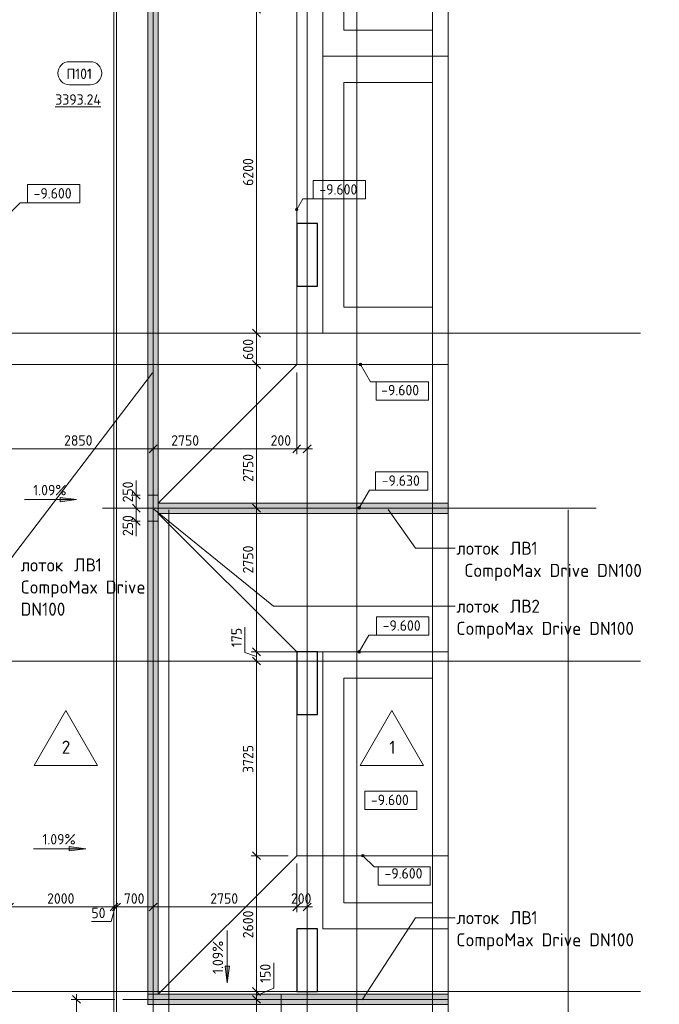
# Model space of a CAD drawing. Header units: millimetres. Extents: x -4136 to 63268, y -10605 to 130973.
# Tile 32 of 47: x 27095 to 39345, y 51456 to 70300. Entities that reach past the tile are written whole.
import ezdxf

# ---------------------------------------------------------------- set-up
doc = ezdxf.new("R2010")
doc.units = ezdxf.units.MM
doc.linetypes.add('4_ Штрихпунктир_ 10 х 2 мм', pattern=[14, 10, -2, 0, -2])
doc.linetypes.add('4_ Штрихпунктир_ 15 х 2 мм', pattern=[19, 15, -2, 0, -2])
for name, color, linetype, lineweight in [('A-ANNO-DIMS', 7, 'Continuous', 5), ('A-ANNO-DIMS-100', 7, 'Continuous', 5), ('A-AREA-IDEN', 7, 'Continuous', 5), ('A-DETL', 7, 'Continuous', 25), ('A-DETL-GENF', 7, 'Continuous', 13), ('A-DETL-MBND', 7, 'Continuous', 25), ('A-FLOR', 7, 'Continuous', 13), ('A-FLOR-IDEN', 7, 'Continuous', 5), ('A-GENM', 7, 'Continuous', 13), ('C-PRKG', 7, 'Continuous', 13), ('G-ANNO-DIMS', 7, 'Continuous', 5), ('G-ANNO-TEXT', 7, 'Continuous', 5), ('M-EQPM', 7, 'Continuous', 13), ('S-COLS', 7, 'Continuous', 25), ('S-GRID', 7, 'Continuous', 5)]:
    doc.layers.add(name, color=color, linetype=linetype, lineweight=lineweight)
doc.styles.add('GOST Common_2', font='GOST_Common.ttf', dxfattribs={"height": 250})
doc.styles.add('GOST Common_3', font='GOST_Common.ttf', dxfattribs={"height": 200})
doc.dimstyles.new('2_мм', dxfattribs={"dimscale": 304.8, "dimtxt": 201.142999, "dimasz": 0.492126, "dimexe": 0.328084, "dimexo": 0.492126, "dimgap": 0, "dimtad": 1, "dimdec": 0, "dimdsep": 46, "dimtxsty": 'GOST Common_3', "dimblk1": 'OBLIQUE', "dimblk2": 'OBLIQUE', "dimsah": 1, "dimcen": 0.09, "dimdle": 0.328084, "dimadec": 5, "dimazin": 2, "dimtfac": 1, "dimtdec": 4, "dimtix": 1, "dimtmove": 0, "dimatfit": 3, "dimfxl": 1, "dimtvp": 1, "dimtolj": 1, "dimtzin": 0, "dimarcsym": 2})
doc.dimstyles.new('2_мм_1', dxfattribs={"dimscale": 304.8, "dimtxt": 201.142999, "dimasz": 0.492126, "dimexe": 0.328084, "dimexo": 0.492126, "dimgap": 0, "dimtad": 1, "dimdec": 0, "dimdsep": 46, "dimtxsty": 'GOST Common_3', "dimblk1": 'OBLIQUE', "dimblk2": 'OBLIQUE', "dimsah": 1, "dimcen": 0.09, "dimdle": 0.328084, "dimadec": 5, "dimazin": 2, "dimtfac": 1, "dimtdec": 4, "dimtix": 1, "dimtmove": 1, "dimatfit": 3, "dimfxl": 1, "dimtvp": 1, "dimtolj": 1, "dimtzin": 0, "dimarcsym": 2})

# ---------------------------------------------------------------- blocks, each defined once
blk = doc.blocks.new('АР_Лоток - 200х100h_ЛВ1-7189162--02_Подвал_МП_часть А')
at = {"layer": 'M-EQPM', "true_color": 0xdddddd}
blk.add_hatch(color=254, dxfattribs=at).paths.add_polyline_path([(4238, -100), (5750, -100), (5750, 100), (0, 100), (0, -100)])
at = {"layer": 'M-EQPM'}
for p, q in [((5750, 100), (0, 100)), ((0, 100), (0, -100)), ((0, -100), (5750, -100))]:
    blk.add_line(p, q, dxfattribs=at)
blk = doc.blocks.new('АР_Машиноместо - 4900x2400_М__5300х2500_-V17--02_Подвал_МП_часть А')
at = {"layer": 'C-PRKG'}
for p, q in [((2500, 0), (0, 0)), ((0, 0), (0, -5300)), ((2500, 0), (2500, -3200)), ((450, -800), (450, -4500)), ((450, -800), (2050, -800)), ((2050, -800), (2050, -3200)), ((450, -4500), (1736, -4500)), ((1250, -5300), (1200, -5300))]:
    blk.add_line(p, q, dxfattribs=at)
blk = doc.blocks.new('АР_Машиноместо - 5300x2500_С-V19--02_Подвал_МП_часть А')
at = {"layer": 'C-PRKG'}
for p, q in [((2400, 0), (0, 0)), ((0, 0), (0, -5300)), ((2500, -293), (2500, -343)), ((400, -500), (400, -4800)), ((400, -500), (2100, -500)), ((2100, -500), (2100, -4800)), ((400, -4800), (2100, -4800)), ((2400, -5300), (0, -5300))]:
    blk.add_line(p, q, dxfattribs=at)
blk = doc.blocks.new('АР_Машиноместо - 5300x2500_С-V20--02_Подвал_МП_часть А')
at = {"layer": 'C-PRKG'}
for p, q in [((2400, 5300), (0, 5300)), ((0, 0), (0, 5300)), ((400, 4800), (2100, 4800)), ((400, 500), (400, 4800)), ((2100, 500), (2100, 4800)), ((400, 500), (2100, 500)), ((2400, 0), (0, 0))]:
    blk.add_line(p, q, dxfattribs=at)
blk = doc.blocks.new('АР_Машиноместо - 5300x2500_С-V21--02_Подвал_МП_часть А')
at = {"layer": 'C-PRKG'}
for p, q in [((2400, 0), (0, 0)), ((0, 0), (0, -5300)), ((400, -500), (400, -4800)), ((400, -500), (2100, -500)), ((2100, -500), (2100, -4800)), ((400, -4800), (2100, -4800)), ((2400, -5300), (0, -5300))]:
    blk.add_line(p, q, dxfattribs=at)
blk = doc.blocks.new('АР_Лоток - 200х100h_ЛВ1-7189174--02_Подвал_МП_часть А')
at = {"layer": 'M-EQPM', "true_color": 0xdddddd}
blk.add_hatch(color=254, dxfattribs=at).paths.add_polyline_path([(0, 100), (0, -100), (16750, -100), (16750, 100), (2500, 100)])
at = {"layer": 'M-EQPM'}
for p, q in [((0, 100), (0, -100)), ((16550, -100), (16750, -100))]:
    blk.add_line(p, q, dxfattribs=at)
blk = doc.blocks.new('АР_Лоток - 200х100h_ЛВ1-7189178--02_Подвал_МП_часть А')
at = {"layer": 'M-EQPM', "true_color": 0xdddddd}
blk.add_hatch(color=254, dxfattribs=at).paths.add_polyline_path([(5550, -100), (5550, 100), (0, 100), (0, -100), (4038, -100)])
at = {"layer": 'M-EQPM'}
blk.add_line((0, 100), (0, -100), dxfattribs=at)
blk = doc.blocks.new('АР_Лоток - 200х100h_ЛВ1-7522667--02_Подвал_МП_часть А')
at = {"layer": 'M-EQPM', "true_color": 0xdddddd}
blk.add_hatch(color=254, dxfattribs=at).paths.add_polyline_path([(0, 100), (0, -100), (9050, -100), (9050, 100), (50, 100)])
at = {"layer": 'M-EQPM'}
blk.add_line((9050, -100), (9050, 100), dxfattribs=at)
blk = doc.blocks.new('АР_Лоток - 200х100h-V36--02_Подвал_МП_часть А')
at = {"layer": 'M-EQPM', "true_color": 0x408080, "transparency": 33554560}
blk.add_hatch(color=137, dxfattribs=at).paths.add_polyline_path([(0, 100), (0, -100), (500, -100), (500, 100), (150, 100)])
at = {"layer": 'M-EQPM'}
for p, q in [((0, 100), (0, -100)), ((500, -100), (500, 100)), ((150, -100), (350, -100))]:
    blk.add_line(p, q, dxfattribs=at)
blk = doc.blocks.new('АР-Заполнение деф_ шва - Д_ш_-4425545--02_Подвал_МП_часть А')
at = {"layer": 'A-DETL-MBND', "lineweight": 13}
for p, q in [((0, 25), (27967, 25)), ((0, -25), (27967, -25))]:
    blk.add_line(p, q, dxfattribs=at)
blk = doc.blocks.new('Линия разрыва - М 1_100-2866479--02_Подвал_МП_часть А')
at = {"layer": 'A-DETL-GENF', "lineweight": 5}
blk.add_line((23722, 0), (47293, 0), dxfattribs=at)
blk = doc.blocks.new('Марка помещения _Номер_ - 2 мм-68851--02_Подвал_МП_часть А')
at = {"layer": 'A-AREA-IDEN'}
for p, q in [((-2.03, 2.21), (1.97, 2.21)), ((-2.03, -2.19), (1.97, -2.19))]:
    blk.add_line(p, q, dxfattribs=at)
for centre, start, end in [((-2.03, 0.01), 90, 270), ((1.97, 0.01), 270, 90)]:
    blk.add_arc(centre, 2.2, start, end, dxfattribs=at)
blk = doc.blocks.new('DIMBLOCK8--02_Подвал_МП_часть А')
at = {"layer": 'A-ANNO-DIMS-100', "lineweight": 25}
for p, q in [((26800, 62086), (26725, 62011)), ((26800, 62086), (26875, 62161)), ((29650, 62086), (29575, 62011)), ((29650, 62086), (29725, 62161))]:
    blk.add_line(p, q, dxfattribs=at)
at = {"layer": 'A-ANNO-DIMS-100'}
for p, q in [((26800, 62042), (26800, 62186)), ((26800, 62086), (29650, 62086)), ((26800, 62086), (26800, 62042)), ((29650, 62042), (29650, 62186)), ((29650, 62086), (29650, 62042))]:
    blk.add_line(p, q, dxfattribs=at)
at = {"layer": 'A-ANNO-DIMS-100', "color": 0, "insert": (27945, 62347), "char_height": 200, "width": 670.93, "attachment_point": 1, "line_spacing_factor": 1.022761, "style": 'GOST Common_3'}
blk.add_mtext('2850', dxfattribs=at)
blk = doc.blocks.new('_Oblique')
at = {"color": 0, "linetype": 'ByBlock', "lineweight": -2}
blk.add_line((-0.5, -0.5), (0.5, 0.5), dxfattribs=at)
blk = doc.blocks.new('DIMBLOCK9--02_Подвал_МП_часть А')
at = {"layer": 'A-ANNO-DIMS-100'}
for p, q in [((32400, 63550), (32400, 61986)), ((32400, 62086), (32400, 63550)), ((29650, 62042), (29650, 62186)), ((29650, 62086), (32400, 62086)), ((29650, 62086), (29650, 62042)), ((29997, 62086), (30656, 62086)), ((30656, 62086), (31025, 62086))]:
    blk.add_line(p, q, dxfattribs=at)
at = {"layer": 'A-ANNO-DIMS-100', "lineweight": 25}
for p, q in [((29650, 62086), (29575, 62011)), ((29650, 62086), (29725, 62161)), ((32400, 62086), (32325, 62011)), ((32400, 62086), (32475, 62161))]:
    blk.add_line(p, q, dxfattribs=at)
at = {"layer": 'A-ANNO-DIMS-100', "color": 0, "insert": (29997, 62347), "char_height": 200, "width": 670.93, "attachment_point": 1, "line_spacing_factor": 1.022761, "style": 'GOST Common_3'}
blk.add_mtext('2750', dxfattribs=at)
blk = doc.blocks.new('DIMBLOCK10--02_Подвал_МП_часть А')
at = {"layer": 'A-ANNO-DIMS-100'}
for p, q in [((32400, 63550), (32400, 61986)), ((32400, 62086), (32400, 63550)), ((31901, 62086), (32420, 62086)), ((32400, 62086), (32700, 62086)), ((32420, 62086), (32500, 62086)), ((32600, 62042), (32600, 62186)), ((32600, 62086), (32600, 62042))]:
    blk.add_line(p, q, dxfattribs=at)
at = {"layer": 'A-ANNO-DIMS-100', "lineweight": 25}
for p, q in [((32400, 62086), (32325, 62011)), ((32400, 62086), (32475, 62161)), ((32600, 62086), (32525, 62011)), ((32600, 62086), (32675, 62161))]:
    blk.add_line(p, q, dxfattribs=at)
at = {"layer": 'A-ANNO-DIMS-100', "color": 0, "insert": (31901, 62347), "char_height": 200, "width": 503.2, "attachment_point": 1, "line_spacing_factor": 1.022761, "style": 'GOST Common_3'}
blk.add_mtext('200', dxfattribs=at)
blk = doc.blocks.new('DIMBLOCK30--02_Подвал_МП_часть А')
at = {"layer": 'A-ANNO-DIMS-100'}
for p, q in [((26900, 53275), (26900, 53419)), ((28900, 53275), (28900, 53419)), ((26900, 53319), (28900, 53319)), ((26900, 53319), (26900, 53275)), ((28900, 53319), (28900, 53275))]:
    blk.add_line(p, q, dxfattribs=at)
at = {"layer": 'A-ANNO-DIMS-100', "lineweight": 25}
for p, q in [((26900, 53319), (26975, 53394)), ((28900, 53319), (28975, 53394)), ((26900, 53319), (26825, 53244)), ((28900, 53319), (28825, 53244))]:
    blk.add_line(p, q, dxfattribs=at)
at = {"layer": 'A-ANNO-DIMS-100', "color": 0, "insert": (27620, 53580), "char_height": 200, "width": 670.93, "attachment_point": 1, "line_spacing_factor": 1.022761, "style": 'GOST Common_3'}
blk.add_mtext('2000', dxfattribs=at)
blk = doc.blocks.new('DIMBLOCK31--02_Подвал_МП_часть А')
at = {"layer": 'A-ANNO-DIMS-100'}
for p, q in [((28900, 53275), (28900, 53419)), ((28950, 53275), (28950, 53419)), ((28848, 53042), (28925, 53319)), ((28900, 53319), (28950, 53319)), ((28900, 53319), (28900, 53275)), ((28950, 53319), (28950, 53275)), ((28469, 53042), (28848, 53042))]:
    blk.add_line(p, q, dxfattribs=at)
at = {"layer": 'A-ANNO-DIMS-100', "lineweight": 25}
for p, q in [((28900, 53319), (28975, 53394)), ((28950, 53319), (29025, 53394)), ((28900, 53319), (28825, 53244)), ((28950, 53319), (28875, 53244))]:
    blk.add_line(p, q, dxfattribs=at)
at = {"layer": 'A-ANNO-DIMS-100', "color": 0, "insert": (28469, 53304), "char_height": 200, "width": 335.47, "attachment_point": 1, "line_spacing_factor": 1.022761, "style": 'GOST Common_3'}
blk.add_mtext('50', dxfattribs=at)
blk = doc.blocks.new('DIMBLOCK32--02_Подвал_МП_часть А')
at = {"layer": 'A-ANNO-DIMS-100'}
for p, q in [((28950, 53275), (28950, 53419)), ((29650, 53275), (29650, 53419)), ((28950, 53319), (29650, 53319)), ((28950, 53319), (28950, 53275)), ((29650, 53319), (29650, 53275))]:
    blk.add_line(p, q, dxfattribs=at)
at = {"layer": 'A-ANNO-DIMS-100', "lineweight": 25}
for p, q in [((28950, 53319), (29025, 53394)), ((29650, 53319), (29725, 53394)), ((28950, 53319), (28875, 53244)), ((29650, 53319), (29575, 53244))]:
    blk.add_line(p, q, dxfattribs=at)
at = {"layer": 'A-ANNO-DIMS-100', "color": 0, "insert": (29090, 53580), "char_height": 200, "width": 503.2, "attachment_point": 1, "line_spacing_factor": 1.022761, "style": 'GOST Common_3'}
blk.add_mtext('700', dxfattribs=at)
blk = doc.blocks.new('DIMBLOCK33--02_Подвал_МП_часть А')
at = {"layer": 'A-ANNO-DIMS-100'}
for p, q in [((32400, 54150), (32400, 53219)), ((32400, 53319), (32400, 54150)), ((29650, 53275), (29650, 53419)), ((29650, 53319), (32400, 53319)), ((29650, 53319), (29650, 53275))]:
    blk.add_line(p, q, dxfattribs=at)
at = {"layer": 'A-ANNO-DIMS-100', "lineweight": 25}
for p, q in [((29650, 53319), (29725, 53394)), ((32400, 53319), (32475, 53394)), ((29650, 53319), (29575, 53244)), ((32400, 53319), (32325, 53244))]:
    blk.add_line(p, q, dxfattribs=at)
at = {"layer": 'A-ANNO-DIMS-100', "color": 0, "insert": (30745, 53580), "char_height": 200, "width": 670.93, "attachment_point": 1, "line_spacing_factor": 1.022761, "style": 'GOST Common_3'}
blk.add_mtext('2750', dxfattribs=at)
blk = doc.blocks.new('DIMBLOCK34--02_Подвал_МП_часть А')
at = {"layer": 'A-ANNO-DIMS-100'}
for p, q in [((32400, 54150), (32400, 53219)), ((32400, 53319), (32400, 54150)), ((32600, 53275), (32600, 53419)), ((32400, 53319), (32700, 53319)), ((32600, 53319), (32600, 53275))]:
    blk.add_line(p, q, dxfattribs=at)
at = {"layer": 'A-ANNO-DIMS-100', "lineweight": 25}
for p, q in [((32400, 53319), (32475, 53394)), ((32600, 53319), (32675, 53394)), ((32400, 53319), (32325, 53244)), ((32600, 53319), (32525, 53244))]:
    blk.add_line(p, q, dxfattribs=at)
at = {"layer": 'A-ANNO-DIMS-100', "color": 0, "insert": (32290, 53580), "char_height": 200, "width": 503.2, "attachment_point": 1, "line_spacing_factor": 1.022761, "style": 'GOST Common_3'}
blk.add_mtext('200', dxfattribs=at)
blk = doc.blocks.new('DIMBLOCK38--02_Подвал_МП_часть А')
at = {"layer": 'A-ANNO-DIMS-100'}
for p, q in [((28183, 50400), (28183, 51650)), ((28920, 51550), (28083, 51550)), ((28183, 51550), (28920, 51550)), ((28800, 50400), (28083, 50400)), ((28183, 50400), (28800, 50400))]:
    blk.add_line(p, q, dxfattribs=at)
at = {"layer": 'A-ANNO-DIMS-100', "lineweight": 25}
for p, q in [((28183, 51550), (28108, 51625)), ((28183, 51550), (28258, 51475)), ((28183, 50400), (28108, 50475)), ((28183, 50400), (28258, 50325))]:
    blk.add_line(p, q, dxfattribs=at)
at = {"layer": 'A-ANNO-DIMS-100', "color": 0, "insert": (27922, 50733), "char_height": 200, "width": 580.93, "attachment_point": 1, "rotation": 90, "line_spacing_factor": 1.022761, "style": 'GOST Common_3'}
blk.add_mtext('1150', dxfattribs=at)
blk = doc.blocks.new('DIMBLOCK116--02_Подвал_МП_часть А')
at = {"layer": 'A-ANNO-DIMS-100'}
for p, q in [((31675, 51550), (31531, 51550)), ((31631, 50400), (31631, 51550)), ((31631, 51550), (31675, 51550)), ((31675, 50400), (31531, 50400)), ((31631, 50400), (31675, 50400))]:
    blk.add_line(p, q, dxfattribs=at)
at = {"layer": 'A-ANNO-DIMS-100', "lineweight": 25}
for p, q in [((31631, 51550), (31556, 51625)), ((31631, 51550), (31706, 51475)), ((31631, 50400), (31556, 50475)), ((31631, 50400), (31706, 50325))]:
    blk.add_line(p, q, dxfattribs=at)
at = {"layer": 'A-ANNO-DIMS-100', "color": 0, "insert": (31369, 50733), "char_height": 200, "width": 580.93, "attachment_point": 1, "rotation": 90, "line_spacing_factor": 1.022761, "style": 'GOST Common_3'}
blk.add_mtext('1150', dxfattribs=at)
blk = doc.blocks.new('DIMBLOCK117--02_Подвал_МП_часть А')
at = {"layer": 'A-ANNO-DIMS-100'}
for p, q in [((31961, 52248), (31961, 51766)), ((31675, 51700), (31531, 51700)), ((31961, 51766), (31631, 51625)), ((31631, 51550), (31631, 51700)), ((31631, 51700), (31675, 51700)), ((31675, 51550), (31531, 51550)), ((31631, 51550), (31675, 51550))]:
    blk.add_line(p, q, dxfattribs=at)
at = {"layer": 'A-ANNO-DIMS-100', "lineweight": 25}
for p, q in [((31631, 51700), (31556, 51775)), ((31631, 51700), (31706, 51625)), ((31631, 51550), (31556, 51625)), ((31631, 51550), (31706, 51475))]:
    blk.add_line(p, q, dxfattribs=at)
at = {"layer": 'A-ANNO-DIMS-100', "color": 0, "insert": (31699, 51866), "char_height": 200, "width": 458.2, "attachment_point": 1, "rotation": 90, "line_spacing_factor": 1.022761, "style": 'GOST Common_3'}
blk.add_mtext('150', dxfattribs=at)
blk = doc.blocks.new('DIMBLOCK118--02_Подвал_МП_часть А')
at = {"layer": 'A-ANNO-DIMS-100'}
for p, q in [((32237, 54300), (31531, 54300)), ((31631, 51700), (31631, 54300)), ((31631, 54300), (32237, 54300)), ((31675, 51700), (31531, 51700)), ((31631, 51700), (31675, 51700))]:
    blk.add_line(p, q, dxfattribs=at)
at = {"layer": 'A-ANNO-DIMS-100', "lineweight": 25}
for p, q in [((31631, 54300), (31556, 54375)), ((31631, 54300), (31706, 54225)), ((31631, 51700), (31556, 51775)), ((31631, 51700), (31706, 51625))]:
    blk.add_line(p, q, dxfattribs=at)
at = {"layer": 'A-ANNO-DIMS-100', "color": 0, "insert": (31369, 52720), "char_height": 200, "width": 670.93, "attachment_point": 1, "rotation": 90, "line_spacing_factor": 1.022761, "style": 'GOST Common_3'}
blk.add_mtext('2600', dxfattribs=at)
blk = doc.blocks.new('DIMBLOCK119--02_Подвал_МП_часть А')
at = {"layer": 'A-ANNO-DIMS-100', "lineweight": 25}
for p, q in [((31631, 58025), (31556, 58100)), ((31631, 58025), (31706, 57950)), ((31631, 54300), (31556, 54375)), ((31631, 54300), (31706, 54225))]:
    blk.add_line(p, q, dxfattribs=at)
at = {"layer": 'A-ANNO-DIMS-100'}
for p, q in [((31675, 58025), (31531, 58025)), ((31631, 54300), (31631, 58025)), ((31631, 58025), (31675, 58025)), ((32237, 54300), (31531, 54300)), ((31631, 54300), (32237, 54300))]:
    blk.add_line(p, q, dxfattribs=at)
at = {"layer": 'A-ANNO-DIMS-100', "color": 0, "insert": (31369, 55883), "char_height": 200, "width": 670.93, "attachment_point": 1, "rotation": 90, "line_spacing_factor": 1.022761, "style": 'GOST Common_3'}
blk.add_mtext('3725', dxfattribs=at)
blk = doc.blocks.new('DIMBLOCK120--02_Подвал_МП_часть А')
at = {"layer": 'A-ANNO-DIMS-100'}
for p, q in [((31410, 58673), (31410, 58192)), ((31410, 58192), (31631, 58113)), ((32750, 58200), (31531, 58200)), ((31631, 58025), (31631, 58200)), ((31631, 58200), (32750, 58200)), ((31675, 58025), (31531, 58025)), ((31631, 58025), (31675, 58025))]:
    blk.add_line(p, q, dxfattribs=at)
at = {"layer": 'A-ANNO-DIMS-100', "lineweight": 25}
for p, q in [((31631, 58200), (31556, 58275)), ((31631, 58025), (31556, 58100)), ((31631, 58200), (31706, 58125)), ((31631, 58025), (31706, 57950))]:
    blk.add_line(p, q, dxfattribs=at)
at = {"layer": 'A-ANNO-DIMS-100', "color": 0, "insert": (31149, 58292), "char_height": 200, "width": 458.2, "attachment_point": 1, "rotation": 90, "line_spacing_factor": 1.022761, "style": 'GOST Common_3'}
blk.add_mtext('175', dxfattribs=at)
blk = doc.blocks.new('DIMBLOCK121--02_Подвал_МП_часть А')
at = {"layer": 'A-ANNO-DIMS-100'}
for p, q in [((31675, 60950), (31531, 60950)), ((31631, 58200), (31631, 60950)), ((31631, 60950), (31675, 60950)), ((31631, 60261), (31631, 59602)), ((31631, 59602), (31631, 59575)), ((32750, 58200), (31531, 58200)), ((31631, 58200), (32750, 58200))]:
    blk.add_line(p, q, dxfattribs=at)
at = {"layer": 'A-ANNO-DIMS-100', "lineweight": 25}
for p, q in [((31631, 60950), (31556, 61025)), ((31631, 60950), (31706, 60875)), ((31631, 58200), (31556, 58275)), ((31631, 58200), (31706, 58125))]:
    blk.add_line(p, q, dxfattribs=at)
at = {"layer": 'A-ANNO-DIMS-100', "color": 0, "insert": (31369, 59702), "char_height": 200, "width": 670.93, "attachment_point": 1, "rotation": 90, "line_spacing_factor": 1.022761, "style": 'GOST Common_3'}
blk.add_mtext('2750', dxfattribs=at)
blk = doc.blocks.new('DIMBLOCK122--02_Подвал_МП_часть А')
at = {"layer": 'A-ANNO-DIMS-100'}
for p, q in [((31675, 63700), (31531, 63700)), ((31631, 60950), (31631, 63700)), ((31631, 63700), (31675, 63700)), ((31631, 62114), (31631, 62325)), ((31631, 61455), (31631, 62114)), ((31675, 60950), (31531, 60950)), ((31631, 60950), (31675, 60950))]:
    blk.add_line(p, q, dxfattribs=at)
at = {"layer": 'A-ANNO-DIMS-100', "lineweight": 25}
for p, q in [((31631, 63700), (31556, 63775)), ((31631, 63700), (31706, 63625)), ((31631, 60950), (31556, 61025)), ((31631, 60950), (31706, 60875))]:
    blk.add_line(p, q, dxfattribs=at)
at = {"layer": 'A-ANNO-DIMS-100', "color": 0, "insert": (31369, 61455), "char_height": 200, "width": 670.93, "attachment_point": 1, "rotation": 90, "line_spacing_factor": 1.022761, "style": 'GOST Common_3'}
blk.add_mtext('2750', dxfattribs=at)
blk = doc.blocks.new('DIMBLOCK123--02_Подвал_МП_часть А')
at = {"layer": 'A-ANNO-DIMS-100'}
for p, q in [((31675, 64300), (31531, 64300)), ((31631, 63700), (31631, 64300)), ((31631, 64300), (31675, 64300)), ((31675, 63700), (31531, 63700)), ((31631, 63700), (31675, 63700))]:
    blk.add_line(p, q, dxfattribs=at)
at = {"layer": 'A-ANNO-DIMS-100', "lineweight": 25}
for p, q in [((31631, 64300), (31556, 64375)), ((31631, 64300), (31706, 64225)), ((31631, 63700), (31556, 63775)), ((31631, 63700), (31706, 63625))]:
    blk.add_line(p, q, dxfattribs=at)
at = {"layer": 'A-ANNO-DIMS-100', "color": 0, "insert": (31369, 63790), "char_height": 200, "width": 503.2, "attachment_point": 1, "rotation": 90, "line_spacing_factor": 1.022761, "style": 'GOST Common_3'}
blk.add_mtext('600', dxfattribs=at)
blk = doc.blocks.new('DIMBLOCK124--02_Подвал_МП_часть А')
at = {"layer": 'A-ANNO-DIMS-100'}
for p, q in [((31675, 70500), (31531, 70500)), ((31631, 64300), (31631, 70500)), ((31631, 70500), (31675, 70500)), ((31675, 64300), (31531, 64300)), ((31631, 64300), (31675, 64300))]:
    blk.add_line(p, q, dxfattribs=at)
at = {"layer": 'A-ANNO-DIMS-100', "lineweight": 25}
for p, q in [((31631, 70500), (31556, 70575)), ((31631, 70500), (31706, 70425)), ((31631, 64300), (31556, 64375)), ((31631, 64300), (31706, 64225))]:
    blk.add_line(p, q, dxfattribs=at)
at = {"layer": 'A-ANNO-DIMS-100', "color": 0, "insert": (31369, 67120), "char_height": 200, "width": 670.93, "attachment_point": 1, "rotation": 90, "line_spacing_factor": 1.022761, "style": 'GOST Common_3'}
blk.add_mtext('6200', dxfattribs=at)
blk = doc.blocks.new('Высотные отметки - Frame_2-749557--02_Подвал_МП_часть А')
at = {"layer": 'G-ANNO-DIMS'}
for p, q in [((-5, 3.5), (-5, 0)), ((5, 3.5), (-5, 3.5)), ((5, 0), (5, 3.5)), ((-5, 0), (5, 0))]:
    blk.add_line(p, q, dxfattribs=at)
blk = doc.blocks.new('Марка полов - Марка полов-4106608--02_Подвал_МП_часть А')
at = {"layer": 'A-FLOR-IDEN'}
for p, q in [((0, 7), (-6.06, -3.5)), ((6.06, -3.5), (0, 7)), ((-6.06, -3.5), (6.06, -3.5))]:
    blk.add_line(p, q, dxfattribs=at)
blk = doc.blocks.new('DIMBLOCK200--02_Подвал_МП_часть А')
at = {"layer": 'A-ANNO-DIMS-100'}
for p, q in [((29328, 61482), (29328, 60962)), ((29328, 61300), (29328, 60950)), ((29400, 61200), (29228, 61200)), ((29328, 61200), (29400, 61200)), ((29328, 60962), (29328, 61075)), ((29284, 60950), (29428, 60950)), ((29328, 60950), (29284, 60950))]:
    blk.add_line(p, q, dxfattribs=at)
at = {"layer": 'A-ANNO-DIMS-100', "lineweight": 25}
for p, q in [((29328, 61200), (29253, 61275)), ((29328, 61200), (29403, 61125)), ((29328, 60950), (29253, 61025)), ((29328, 60950), (29403, 60875))]:
    blk.add_line(p, q, dxfattribs=at)
at = {"layer": 'A-ANNO-DIMS-100', "color": 0, "insert": (29067, 61062), "char_height": 200, "width": 503.2, "attachment_point": 1, "rotation": 90, "line_spacing_factor": 1.022761, "style": 'GOST Common_3'}
blk.add_mtext('250', dxfattribs=at)
blk = doc.blocks.new('DIMBLOCK201--02_Подвал_МП_часть А')
at = {"layer": 'A-ANNO-DIMS-100', "lineweight": 25}
for p, q in [((29328, 60950), (29253, 61025)), ((29328, 60950), (29403, 60875)), ((29328, 60700), (29253, 60775)), ((29328, 60700), (29403, 60625))]:
    blk.add_line(p, q, dxfattribs=at)
at = {"layer": 'A-ANNO-DIMS-100'}
for p, q in [((29284, 60950), (29428, 60950)), ((29328, 60950), (29284, 60950)), ((29328, 60950), (29328, 60600)), ((29328, 60937), (29328, 60825)), ((29328, 60418), (29328, 60937)), ((29400, 60700), (29228, 60700)), ((29328, 60700), (29400, 60700))]:
    blk.add_line(p, q, dxfattribs=at)
at = {"layer": 'A-ANNO-DIMS-100', "color": 0, "insert": (29067, 60418), "char_height": 200, "width": 503.2, "attachment_point": 1, "rotation": 90, "line_spacing_factor": 1.022761, "style": 'GOST Common_3'}
blk.add_mtext('250', dxfattribs=at)

msp = doc.modelspace()

# ---------------------------------------------------------------- hatches: boundary and pattern name
at = {"layer": 'G-ANNO-DIMS'}
h = msp.add_hatch(color=256, dxfattribs=at)
edge = h.paths.add_edge_path()
edge.add_arc((32400, 66665.252289), 25, 0, 360)
h = msp.add_hatch(color=256, dxfattribs=at)
edge = h.paths.add_edge_path()
edge.add_arc((33623.305033, 63700), 25, 0, 360)
for points in [[(28184.806825, 61116.034234), (27867.306825, 61157.833902), (27867.306825, 61074.234566)], [(28361.044175, 54432.926589), (28043.544175, 54474.726257), (28043.544175, 54391.126921)], [(31071.618654, 51866.987757), (31113.418322, 52184.487757), (31029.818986, 52184.487757)]]:
    msp.add_hatch(color=256, dxfattribs=at).paths.add_polyline_path(points)
h = msp.add_hatch(color=256, dxfattribs=at)
edge = h.paths.add_edge_path()
edge.add_arc((33597.002362, 60957.432404), 25, 0, 360)
h = msp.add_hatch(color=256, dxfattribs=at)
edge = h.paths.add_edge_path()
edge.add_arc((33598.128615, 58200), 25, 0, 360)
h = msp.add_hatch(color=256, dxfattribs=at)
edge = h.paths.add_edge_path()
edge.add_arc((33668.776203, 54300), 25, 0, 360)

# ---------------------------------------------------------------- linework, layer by layer
at = {"layer": 'A-DETL', "linetype": '4_ Штрихпунктир_ 15 х 2 мм', "lineweight": 5}
for p, q in [((29650, 50680), (29650, 78780)), ((32400, 63700), (14700, 63700)), ((38134.421141, 60950), (28680, 60950)), ((35301.897901, 51550), (29070, 51550))]:
    msp.add_line(p, q, dxfattribs=at)
at = {"layer": 'A-FLOR'}
for p, q in [((28900, 50350), (28900, 78600)), ((28950, 78550), (28950, 50400)), ((29550, 51650), (29550, 77950)), ((29750, 77750), (29750, 61050)), ((32400, 73400), (32400, 66400)), ((32400, 65200), (32400, 63700)), ((29750, 61050), (32400, 63700)), ((32400, 63700), (35300, 63700)), ((29750, 61050), (35300, 61050)), ((32400, 58200), (29750, 60850)), ((29750, 60850), (29750, 51650)), ((35300, 60850), (29750, 60850)), ((35300, 58200), (32800, 58200)), ((35300, 58200), (32800, 58200)), ((32400, 57000), (32400, 54300)), ((29750, 51650), (32400, 54300)), ((32400, 54300), (35300, 54300))]:
    msp.add_line(p, q, dxfattribs=at)
at = {"layer": 'G-ANNO-DIMS'}
for p, q in [((26900, 66593.318703), (27101.98561, 66795.304313)), ((27101.98561, 66795.304313), (27744.875353, 66795.304313)), ((32400, 66665.252289), (32518.567162, 66870.616638)), ((32518.567162, 66870.616638), (33217.288691, 66870.616638)), ((33623.305033, 63700), (33814.926005, 63368.102741)), ((33814.926005, 63368.102741), (34422.604777, 63368.102741)), ((33597.002362, 60957.432404), (33793.441879, 61297.675629)), ((33793.441879, 61297.675629), (34411.684211, 61297.675629)), ((27184.806825, 61116.034234), (28184.806825, 61116.034234)), ((28184.806825, 61116.034234), (27867.306825, 61157.833902)), ((27867.306825, 61157.833902), (27867.306825, 61074.234566)), ((27867.306825, 61074.234566), (28184.806825, 61116.034234)), ((33598.128615, 58200), (33784.893673, 58523.486569)), ((33784.893673, 58523.486569), (34429.901692, 58523.486569)), ((34307.25204, 55185.678422), (34203.807231, 55185.678422)), ((28361.044175, 54432.926589), (28043.544175, 54474.726257)), ((28043.544175, 54474.726257), (28043.544175, 54391.126921)), ((27361.044175, 54432.926589), (28361.044175, 54432.926589)), ((28043.544175, 54391.126921), (28361.044175, 54432.926589)), ((33668.776203, 54300), (33881.362326, 54087.413876)), ((33881.362326, 54087.413876), (34457.906404, 54087.413876)), ((31071.618654, 52866.987757), (31071.618654, 51866.987757)), ((31113.418322, 52184.487757), (31029.818986, 52184.487757)), ((31029.818986, 52184.487757), (31071.618654, 51866.987757)), ((31071.618654, 51866.987757), (31113.418322, 52184.487757))]:
    msp.add_line(p, q, dxfattribs=at)
for centre in [(32400, 66665.252289), (33623.305033, 63700), (33597.002362, 60957.432404), (33598.128615, 58200), (33668.776203, 54300)]:
    msp.add_circle(centre, 25, dxfattribs=at)
at = {"layer": 'G-ANNO-TEXT'}
for p, q in [((29639.576524, 63544.255764), (26835.161974, 59864.487563)), ((29664.393683, 60933.57653), (31953.646321, 59073.952394)), ((34149.420832, 60928.110845), (34677.702507, 60183.342644)), ((34677.702507, 60183.342644), (35434.359844, 60183.342644)), ((31953.646321, 59073.952394), (35434.359844, 59073.952394)), ((33656.690089, 51539.424953), (34677.702507, 53113.593095)), ((34677.702507, 53113.593095), (35434.359844, 53113.593095))]:
    msp.add_line(p, q, dxfattribs=at)
at = {"layer": 'S-COLS'}
for p, q in [((32800, 66400), (32400, 66400)), ((32400, 66400), (32400, 65200)), ((32800, 65200), (32800, 66400)), ((32400, 65200), (32800, 65200)), ((32800, 58200), (32400, 58200)), ((32400, 58200), (32400, 57000)), ((32800, 57000), (32800, 58200)), ((32400, 57000), (32800, 57000)), ((32800, 52900), (32400, 52900)), ((32400, 52900), (32400, 51700)), ((32800, 51700), (32800, 52900)), ((32400, 51700), (32800, 51700))]:
    msp.add_line(p, q, dxfattribs=at)
at = {"layer": 'S-GRID', "linetype": '4_ Штрихпунктир_ 10 х 2 мм'}
for p, q in [((35000, 30441.966891), (35000, 128906.889941)), ((33550, 31375.395721), (33550, 101400)), ((32600, 31375.395721), (32600, 80104.964717)), ((38983.503377, 64300), (-1802.909204, 64300)), ((29950, 31375.395721), (29950, 60921.15283)), ((35000, 32645.395721), (35000, 60921.15283)), ((37600, 31375.395721), (37600, 60921.15283)), ((38983.503377, 58025), (-2313.623038, 58025)), ((38983.503377, 51700), (-2313.623038, 51700))]:
    msp.add_line(p, q, dxfattribs=at)

# ---------------------------------------------------------------- block references
at = {"layer": 'A-AREA-IDEN', "xscale": 99.99999999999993, "yscale": 99.99999999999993, "zscale": 99.99999999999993}
msp.add_blockref('Марка помещения _Номер_ - 2 мм-68851--02_Подвал_МП_часть А', (28249.580764, 69275.162864), dxfattribs=at)
at = {"layer": 'A-DETL-GENF', "rotation": 269.9999999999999}
msp.add_blockref('Линия разрыва - М 1_100-2866479--02_Подвал_МП_часть А', (35300, 98253.288337), dxfattribs=at)
at = {"layer": 'A-FLOR-IDEN', "xscale": 99.99999999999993, "yscale": 99.99999999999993, "zscale": 99.99999999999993}
for p in [(27977.668511, 56379.009872), (34223.822825, 56379.013123)]:
    msp.add_blockref('Марка полов - Марка полов-4106608--02_Подвал_МП_часть А', p, dxfattribs=at)
at = {"layer": 'A-GENM', "rotation": 270}
msp.add_blockref('АР-Заполнение деф_ шва - Д_ш_-4425545--02_Подвал_МП_часть А', (28925, 78600), dxfattribs=at)
at = {"layer": 'C-PRKG'}
for name, p in [('АР_Машиноместо - 5300x2500_С-V19--02_Подвал_МП_часть А', (32900, 74900)), ('АР_Машиноместо - 5300x2500_С-V20--02_Подвал_МП_часть А', (32900, 64300)), ('АР_Машиноместо - 5300x2500_С-V21--02_Подвал_МП_часть А', (32900, 58200))]:
    msp.add_blockref(name, p, dxfattribs=at)
at = {"layer": 'C-PRKG', "rotation": 89.99999999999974}
msp.add_blockref('АР_Машиноместо - 4900x2400_М__5300х2500_-V17--02_Подвал_МП_часть А', (32100, 49150), dxfattribs=at)
at = {"layer": 'G-ANNO-DIMS', "extrusion": (0, 0, -1), "xscale": 99.99999999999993, "yscale": 99.99999999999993, "zscale": 99.99999999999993}
for p in [(-27744.875353, 66795.304313), (-33217.288691, 66870.616638), (-34411.684211, 61297.675629), (-34429.901692, 58523.486569)]:
    msp.add_blockref('Высотные отметки - Frame_2-749557--02_Подвал_МП_часть А', p, dxfattribs=at)
at = {"layer": 'G-ANNO-DIMS', "xscale": 99.99999999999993, "yscale": 99.99999999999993, "zscale": 99.99999999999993, "rotation": 180}
for p in [(34422.604777, 63368.102741), (34457.906404, 54087.413876)]:
    msp.add_blockref('Высотные отметки - Frame_2-749557--02_Подвал_МП_часть А', p, dxfattribs=at)
at = {"layer": 'G-ANNO-DIMS', "xscale": 99.99999999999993, "yscale": 99.99999999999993, "zscale": 99.99999999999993}
msp.add_blockref('Высотные отметки - Frame_2-749557--02_Подвал_МП_часть А', (34203.807231, 55185.678422), dxfattribs=at)
at = {"layer": 'M-EQPM', "rotation": 90}
for name, p in [('АР_Лоток - 200х100h_ЛВ1-7189174--02_Подвал_МП_часть А', (29650, 61200)), ('АР_Лоток - 200х100h-V36--02_Подвал_МП_часть А', (29650, 60700)), ('АР_Лоток - 200х100h_ЛВ1-7522667--02_Подвал_МП_часть А', (29650, 51650))]:
    msp.add_blockref(name, p, dxfattribs=at)
at = {"layer": 'M-EQPM'}
for name, p in [('АР_Лоток - 200х100h_ЛВ1-7189178--02_Подвал_МП_часть А', (29750, 60950)), ('АР_Лоток - 200х100h_ЛВ1-7189162--02_Подвал_МП_часть А', (29550, 51550))]:
    msp.add_blockref(name, p, dxfattribs=at)

# ---------------------------------------------------------------- texts
at = {"layer": 'A-AREA-IDEN', "char_height": 200, "attachment_point": 1, "style": 'GOST Common_3'}
for s, insert, width in [('\\fGOST Common|b0|i0|c204|p34|;П', (27992.066568, 69363.906046), 200.421875), ('101', (28157.431151, 69363.906046), 416.8775), ('\\L3393.24', (27776.912015, 68872.686866), 1130.379375)]:
    msp.add_mtext(s, dxfattribs=dict(at, insert=insert, width=width))
at = {"layer": 'A-FLOR-IDEN', "char_height": 250, "attachment_point": 1, "style": 'GOST Common_2'}
for s, insert, width in [('\\fGOST Common|b0|i0|c204|p34|;2', (27900.792228, 56501.071544), 216.455625), ('\\fGOST Common|b0|i0|c204|p34|;1', (34172.946542, 56501.074795), 152.320625)]:
    msp.add_mtext(s, dxfattribs=dict(at, insert=insert, width=width))
at = {"layer": 'G-ANNO-DIMS', "char_height": 200, "attachment_point": 1, "line_spacing_factor": 1.022761, "style": 'GOST Common_3'}
for s, insert, width in [('-9.600', (32835.132164, 67151.982299), 917.17566319), ('-9.600', (27362.718826, 67076.669974), 917.17566319), ('-9.600', (34018.301275, 63310.280309), 917.17566319), ('-9.630', (34029.527684, 61579.04129), 917.17566319), ('1.09%', (27353.939727, 61397.399895), 794.08103471), ('-9.600', (34047.745166, 58804.85223), 917.17566319), ('-9.600', (33821.650705, 55467.044083), 917.17566319), ('1.09%', (27530.177077, 54714.292249), 794.08103471), ('-9.600', (34082.246966, 54061.489175), 917.17566319)]:
    msp.add_mtext(s, dxfattribs=dict(at, insert=insert, width=width))
at = {"layer": 'G-ANNO-DIMS', "insert": (30790.252993, 52036.120659), "char_height": 200, "width": 794.08103471, "attachment_point": 1, "rotation": 90, "line_spacing_factor": 1.022761, "style": 'GOST Common_3'}
msp.add_mtext('1.09%', dxfattribs=at)
at = {"layer": 'G-ANNO-TEXT', "char_height": 250, "attachment_point": 1, "style": 'GOST Common_2'}
for s, insert, width in [('\\fGOST Common|b0|i0|c204|p34|; ', (36398.630677, 60308.342644), 104.219375), ('ЛВ', (36484.620261, 60308.342644), 497.04625), ('\\fGOST Common|b0|i0|c204|p34|;1', (36894.724427, 60308.342644), 152.320625), ('лоток', (35459.359844, 60308.342644), 1138.39625), ('лоток', (27112.343243, 59989.487563), 1138.39625), ('\\fGOST Common|b0|i0|c204|p34|; ', (28051.614076, 59989.487563), 104.219375), ('ЛВ', (28137.603659, 59989.487563), 497.04625), ('\\fGOST Common|b0|i0|c204|p34|;1', (28547.707826, 59989.487563), 152.320625), (' CompoMax Drive DN100', (35459.359844, 59885.009311), 4168.775), ('CompoMax Drive', (27112.343243, 59566.15423), 2894.091875), ('\\fGOST Common|b0|i0|c204|p34|; ', (36398.630677, 59198.952394), 104.219375), ('ЛВ', (36484.620261, 59198.952394), 497.04625), ('2 ', (36894.724427, 59198.952394), 320.675), ('DN100', (27112.343243, 59142.820896), 1066.244375), ('лоток', (35459.359844, 59198.952394), 1138.39625), ('CompoMax Drive DN100', (35459.359844, 58775.619061), 4064.555625), ('лоток', (35459.359844, 53238.593095), 1138.39625), ('\\fGOST Common|b0|i0|c204|p34|; ', (36398.630677, 53238.593095), 104.219375), ('ЛВ', (36484.620261, 53238.593095), 497.04625), ('\\fGOST Common|b0|i0|c204|p34|;1', (36894.724427, 53238.593095), 152.320625), ('CompoMax Drive DN100', (35459.359844, 52815.259762), 4064.555625)]:
    msp.add_mtext(s, dxfattribs=dict(at, insert=insert, width=width))

# ---------------------------------------------------------------- dimensions: what is measured, and where the dimension line sits
at = {"layer": 'A-ANNO-DIMS'}
for base, p1, p2, override, picture, middle in [((31630.599709, 70500), (31524.533692, 64300), (31524.533692, 70500), {"dimpost": '<>', "dimfxl": 6200}, 'DIMBLOCK124--02_Подвал_МП_часть А', (31530.599709, 67400)), ((31630.599709, 64300), (31524.533692, 63700), (31524.533692, 64300), {"dimpost": '<>', "dimfxl": 600}, 'DIMBLOCK123--02_Подвал_МП_часть А', (31530.599709, 64000)), ((31630.599709, 58025), (32086.875502, 54300), (31524.533692, 58025), {"dimpost": '<>', "dimfxl": 3767.207628}, 'DIMBLOCK119--02_Подвал_МП_часть А', (31530.599709, 56162.5)), ((31630.599709, 54300), (31524.533692, 51700), (32086.875502, 54300), {"dimpost": '<>', "dimfxl": 2660.118101}, 'DIMBLOCK118--02_Подвал_МП_часть А', (31530.599709, 53000)), ((28182.869274, 51550), (28950, 50400), (29070, 51550), {"dimpost": '<>', "dimfxl": 1156.243919}, 'DIMBLOCK38--02_Подвал_МП_часть А', (28082.869274, 50975)), ((31630.599709, 51550), (31524.533692, 50400), (31524.533692, 51550), {"dimpost": '<>', "dimfxl": 1150}, 'DIMBLOCK116--02_Подвал_МП_часть А', (31530.599709, 50975))]:
    dim = msp.add_linear_dim(base=base, p1=p1, p2=p2, angle=90, dimstyle='2_мм', override=override, dxfattribs=at)
    dim.commit()
    dim.dimension.update_dxf_attribs({"geometry": picture, "text_midpoint": middle})
for base, p1, p2, override, picture, middle in [((32400, 62085.730963), (29650, 62191.79698), (32400, 63700), {"dimpost": '<>', "dimfxl": 3136.427322}, 'DIMBLOCK9--02_Подвал_МП_часть А', (30331.986473, 62213.763291)), ((32600, 62085.730963), (32400, 63700), (32600, 62191.79698), {"dimpost": '<>', "dimfxl": 1521.406043}, 'DIMBLOCK10--02_Подвал_МП_часть А', (32152.631502, 62213.763291)), ((28950, 53318.677661), (28900, 53424.743679), (28950, 53424.743679), {"dimpost": '<>', "dimfxl": 50}, 'DIMBLOCK31--02_Подвал_МП_часть А', (28636.648444, 53170.382447))]:
    dim = msp.add_linear_dim(base=base, p1=p1, p2=p2, dimstyle='2_мм_1', override=override, dxfattribs=at)
    dim.commit()
    dim.dimension.update_dxf_attribs({"geometry": picture, "text_midpoint": middle, "dimtype": 160})
for base, p1, p2, override, picture, middle in [((31630.599709, 63700), (31524.533692, 60950), (31524.533692, 63700), {"dimpost": '<>', "dimfxl": 2750}, 'DIMBLOCK122--02_Подвал_МП_часть А', (31502.567381, 61790.610638)), ((29328.027089, 60950), (29550, 61200), (29434.093106, 60950), {"dimpost": '<>', "dimfxl": 275.561986}, 'DIMBLOCK200--02_Подвал_МП_часть А', (29199.994761, 61313.977708)), ((29328.027089, 60700), (29434.093106, 60950), (29550, 60700), {"dimpost": '<>', "dimfxl": 275.561986}, 'DIMBLOCK201--02_Подвал_МП_часть А', (29199.994761, 60669.532943)), ((31630.599709, 60950), (32900, 58200), (31524.533692, 60950), {"dimpost": '<>', "dimfxl": 3074.802037}, 'DIMBLOCK121--02_Подвал_МП_часть А', (31502.567381, 60037.020847)), ((31630.599709, 58200), (31524.533692, 58025), (32900, 58200), {"dimpost": '<>', "dimfxl": 1386.554206}, 'DIMBLOCK120--02_Подвал_МП_часть А', (31282.016569, 58520.656879)), ((31630.599709, 51700), (31524.533692, 51550), (31524.533692, 51700), {"dimpost": '<>', "dimfxl": 150}, 'DIMBLOCK117--02_Подвал_МП_часть А', (31832.578738, 52095.196973))]:
    dim = msp.add_linear_dim(base=base, p1=p1, p2=p2, angle=90, dimstyle='2_мм_1', override=override, dxfattribs=at)
    dim.commit()
    dim.dimension.update_dxf_attribs({"geometry": picture, "text_midpoint": middle, "dimtype": 160, "text_rotation": 90})
for base, p1, p2, override, picture, middle in [((29650, 62085.730963), (26800, 62191.79698), (29650, 62191.79698), {"dimpost": '<>', "dimfxl": 2850}, 'DIMBLOCK8--02_Подвал_МП_часть А', (28225, 62185.730963)), ((32400, 53318.677661), (29650, 53424.743679), (32400, 54300), {"dimpost": '<>', "dimfxl": 2885.926823}, 'DIMBLOCK33--02_Подвал_МП_часть А', (31025, 53418.677661)), ((32600, 53318.677661), (32400, 54300), (32600, 53424.743679), {"dimpost": '<>', "dimfxl": 897.816032}, 'DIMBLOCK34--02_Подвал_МП_часть А', (32500, 53418.677661)), ((28900, 53318.677661), (26900, 53424.743679), (28900, 53424.743679), {"dimpost": '<>', "dimfxl": 2000}, 'DIMBLOCK30--02_Подвал_МП_часть А', (27900, 53418.677661)), ((29650, 53318.677661), (28950, 53424.743679), (29650, 53424.743679), {"dimpost": '<>', "dimfxl": 700}, 'DIMBLOCK32--02_Подвал_МП_часть А', (29300, 53418.677661))]:
    dim = msp.add_linear_dim(base=base, p1=p1, p2=p2, dimstyle='2_мм', override=override, dxfattribs=at)
    dim.commit()
    dim.dimension.update_dxf_attribs({"geometry": picture, "text_midpoint": middle})

doc.saveas('drawing.dxf')
